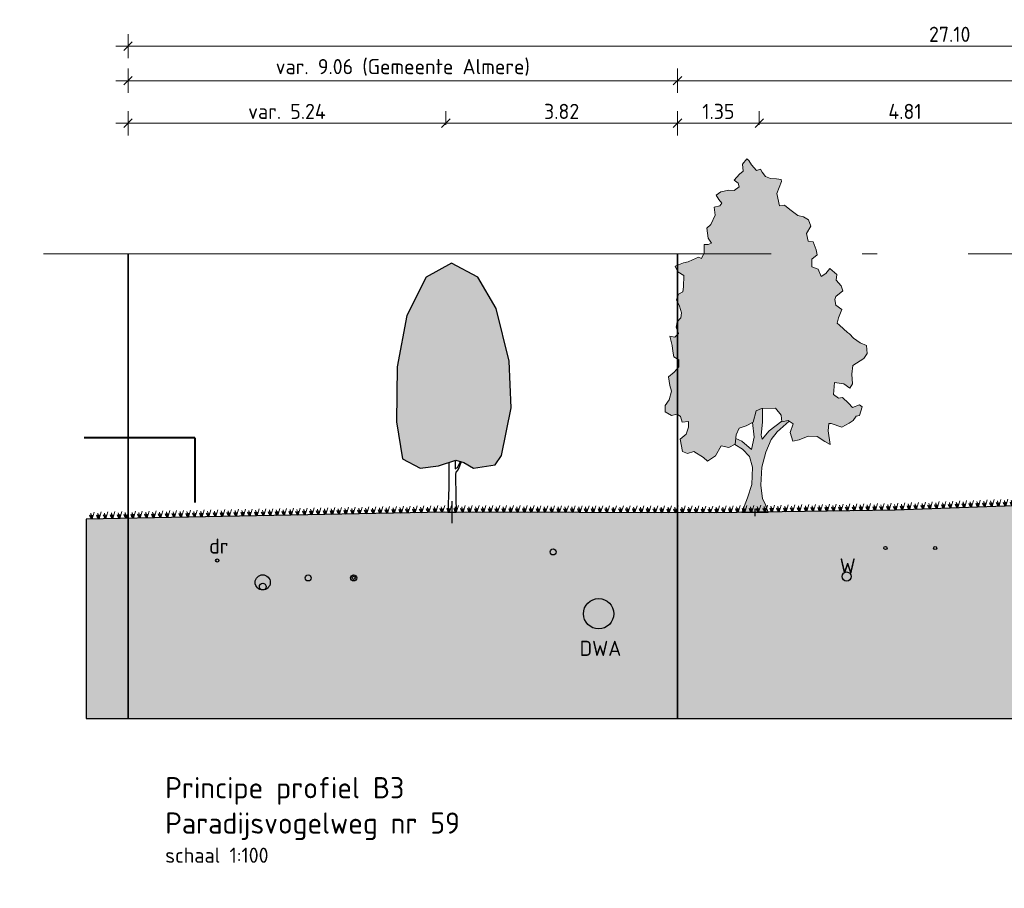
# Model space of a CAD drawing. Header units: metres. Extents: x 158819 to 159767, y 483764 to 484333.
# Tile 38 of 41: x 159415 to 159431, y 484026 to 484040. Entities that reach past the tile are written whole.
import ezdxf

# ---------------------------------------------------------------- set-up
doc = ezdxf.new("R2010")
doc.units = ezdxf.units.M
doc.linetypes.add('AL-NAP_LIJN', pattern=[15.25, 12, -1.5, 0.25, -1.5])
doc.layers.get('0').update_dxf_attribs({"lineweight": 25})
doc.layers.get('Defpoints').update_dxf_attribs({"lineweight": 25, "true_color": 0xff7fff})
for name, color, linetype, lineweight in [('N-WE-GR-BOOM-1e-A', 90, 'Continuous', 25), ('N-WE-GR-BOOM-1e-SD', 90, 'Continuous', 25), ('N-WE-GR-BOOM-3e-SD', 64, 'Continuous', 25), ('N-WE-KG-GRENS_PERCEEL-G', 150, 'KG-PERCEEL', 35), ('N-WE-VH-KANTVERHARDING-G', 7, 'Continuous', 25), ('rene', 1, 'Continuous', 40), ('X-XX-AL-M', 7, 'Continuous', 18), ('X-XX-AL-NAP-G', 7, 'AL-NAP_LIJN', 18), ('X-XX-AL-T25', 7, 'Continuous', 25), ('X-XX-AL-T35', 7, 'Continuous', 35)]:
    doc.layers.add(name, color=color, linetype=linetype, lineweight=lineweight)
doc.layers.add('N-WE-GR-BOOM-S', color=7, linetype='Continuous', lineweight=40, true_color=0x009900)
doc.layers.add('N-WE-GR-WEGEN-A', color=7, linetype='Continuous', lineweight=40, true_color=0xffd6ad, transparency=0.4)
doc.styles.add('NLCS-ISO-M100-T25', font='NLCS-ISO.ttf')
doc.styles.add('NLCS-ISO-M100-T35', font='NLCS-ISO.ttf')
doc.styles.get("Standard").update_dxf_attribs({"font": 'NLCS-ISO.ttf'})
doc.linetypes.add('KG-PERCEEL', pattern='A,5.5,-2,["P",Standard,S=1.8,R=0,X=-0.5,Y=-0.9],-2,5.5,-2,[5,NLCS.shx,S=0.75,R=0,X=0,Y=0],-2', length=19)
doc.dimstyles.new('NLCS-M100-T25-SCHRAP-X_L2_H1', dxfattribs={"dimscale": 0.1, "dimtxt": 2.5, "dimasz": 1.4, "dimexe": 2, "dimexo": 2, "dimgap": 0.7, "dimtad": 1, "dimzin": 0, "dimdsep": 46, "dimtxsty": 'NLCS-ISO-M100-T25', "dimblk": 'OBLIQUE', "dimcen": 0, "dimdle": 2, "dimclrd": 256, "dimclre": 256, "dimclrt": 256, "dimadec": 1, "dimazin": 0, "dimtfac": 1, "dimtofl": 0, "dimtmove": 1, "dimatfit": 0, "dimldrblk": 'OBLIQUE', "dimfxl": 2, "dimfxlon": 1, "dimtfill": 1, "dimtfillclr": 254, "dimtolj": 1, "dimtzin": 0, "dimlwd": 18, "dimlwe": 18, "dimarcsym": 0})

# ---------------------------------------------------------------- blocks, each defined once
blk = doc.blocks.new('_Oblique')
at = {"color": 0, "linetype": 'ByBlock', "lineweight": -2}
blk.add_line((-0.5, -0.5), (0.5, 0.5), dxfattribs=at)
blk = doc.blocks.new('*D137')
at = {"layer": 'Defpoints', "color": 0, "transparency": 16777216}
for p in [(159425.484, 484039.417), (159416.424, 484036.559), (159425.484, 484036.559)]:
    blk.add_point(p, dxfattribs=at)
at = {"layer": 'X-XX-AL-M', "linetype": 'Continuous', "lineweight": 18, "transparency": 16777216}
for p, q in [((159416.424, 484039.217), (159416.424, 484039.617)), ((159425.484, 484039.217), (159425.484, 484039.617)), ((159416.224, 484039.417), (159425.684, 484039.417))]:
    blk.add_line(p, q, dxfattribs=at)
at = {"layer": 'X-XX-AL-M', "lineweight": 18, "transparency": 16777216, "xscale": 0.14, "yscale": 0.14, "zscale": 0.14, "rotation": 180}
blk.add_blockref('_Oblique', (159416.424, 484039.417), dxfattribs=at)
at = {"layer": 'X-XX-AL-M', "lineweight": 18, "transparency": 16777216, "xscale": 0.14, "yscale": 0.14, "zscale": 0.14}
blk.add_blockref('_Oblique', (159425.484, 484039.417), dxfattribs=at)
at = {"layer": 'X-XX-AL-M', "transparency": 16777216, "insert": (159420.954, 484039.637), "char_height": 0.25, "attachment_point": 5, "style": 'NLCS-ISO-M100-T25', "bg_fill": 3, "box_fill_scale": 1.1, "bg_fill_color": 256, "bg_fill_true_color": 13158600, "bg_fill_transparency": 0}
blk.add_mtext('\\A1;var. 9.06 (Gemeente Almere)', dxfattribs=at)
blk = doc.blocks.new('*D138')
at = {"layer": 'Defpoints', "color": 0, "transparency": 16777216}
for p in [(159443.524, 484039.417), (159425.484, 484036.559), (159443.524, 484036.559)]:
    blk.add_point(p, dxfattribs=at)
at = {"layer": 'X-XX-AL-M', "linetype": 'Continuous', "lineweight": 18, "transparency": 16777216}
for p, q in [((159425.484, 484039.217), (159425.484, 484039.617)), ((159443.524, 484039.217), (159443.524, 484039.617)), ((159425.284, 484039.417), (159443.724, 484039.417))]:
    blk.add_line(p, q, dxfattribs=at)
at = {"layer": 'X-XX-AL-M', "lineweight": 18, "transparency": 16777216, "xscale": 0.14, "yscale": 0.14, "zscale": 0.14, "rotation": 180}
blk.add_blockref('_Oblique', (159425.484, 484039.417), dxfattribs=at)
at = {"layer": 'X-XX-AL-M', "lineweight": 18, "transparency": 16777216, "xscale": 0.14, "yscale": 0.14, "zscale": 0.14}
blk.add_blockref('_Oblique', (159443.524, 484039.417), dxfattribs=at)
at = {"layer": 'X-XX-AL-M', "transparency": 16777216, "insert": (159434.504, 484039.637), "char_height": 0.25, "attachment_point": 5, "style": 'NLCS-ISO-M100-T25', "bg_fill": 3, "box_fill_scale": 1.1, "bg_fill_color": 256, "bg_fill_true_color": 13158600, "bg_fill_transparency": 0}
blk.add_mtext('\\A1;var. 18.04 (RVB)', dxfattribs=at)
blk = doc.blocks.new('*D139')
at = {"layer": 'Defpoints', "color": 0, "transparency": 16777216}
for p in [(159421.664, 484038.715), (159421.664, 484038.486), (159416.424, 484036.559)]:
    blk.add_point(p, dxfattribs=at)
at = {"layer": 'X-XX-AL-M', "linetype": 'Continuous', "lineweight": 18, "transparency": 16777216}
for p, q in [((159416.424, 484038.515), (159416.424, 484038.915)), ((159421.664, 484038.686), (159421.664, 484038.915)), ((159416.224, 484038.715), (159421.864, 484038.715))]:
    blk.add_line(p, q, dxfattribs=at)
at = {"layer": 'X-XX-AL-M', "lineweight": 18, "transparency": 16777216, "xscale": 0.14, "yscale": 0.14, "zscale": 0.14, "rotation": 180}
blk.add_blockref('_Oblique', (159416.424, 484038.715), dxfattribs=at)
at = {"layer": 'X-XX-AL-M', "lineweight": 18, "transparency": 16777216, "xscale": 0.14, "yscale": 0.14, "zscale": 0.14}
blk.add_blockref('_Oblique', (159421.664, 484038.715), dxfattribs=at)
at = {"layer": 'X-XX-AL-M', "transparency": 16777216, "insert": (159419.044, 484038.91), "char_height": 0.25, "attachment_point": 5, "style": 'NLCS-ISO-M100-T25', "bg_fill": 3, "box_fill_scale": 1.1, "bg_fill_color": 256, "bg_fill_true_color": 13158600, "bg_fill_transparency": 0}
blk.add_mtext('\\A1;var. 5.24', dxfattribs=at)
blk = doc.blocks.new('*D140')
at = {"layer": 'Defpoints', "color": 0, "transparency": 16777216}
for p in [(159425.484, 484038.715), (159421.664, 484038.486), (159425.484, 484036.559)]:
    blk.add_point(p, dxfattribs=at)
at = {"layer": 'X-XX-AL-M', "linetype": 'Continuous', "lineweight": 18, "transparency": 16777216}
for p, q in [((159421.664, 484038.686), (159421.664, 484038.915)), ((159425.484, 484038.515), (159425.484, 484038.915)), ((159421.464, 484038.715), (159425.684, 484038.715))]:
    blk.add_line(p, q, dxfattribs=at)
at = {"layer": 'X-XX-AL-M', "lineweight": 18, "transparency": 16777216, "xscale": 0.14, "yscale": 0.14, "zscale": 0.14, "rotation": 180}
blk.add_blockref('_Oblique', (159421.664, 484038.715), dxfattribs=at)
at = {"layer": 'X-XX-AL-M', "lineweight": 18, "transparency": 16777216, "xscale": 0.14, "yscale": 0.14, "zscale": 0.14}
blk.add_blockref('_Oblique', (159425.484, 484038.715), dxfattribs=at)
at = {"layer": 'X-XX-AL-M', "transparency": 16777216, "insert": (159423.574, 484038.91), "char_height": 0.25, "attachment_point": 5, "style": 'NLCS-ISO-M100-T25', "bg_fill": 3, "box_fill_scale": 1.1, "bg_fill_color": 256, "bg_fill_true_color": 13158600, "bg_fill_transparency": 0}
blk.add_mtext('\\A1;3.82', dxfattribs=at)
blk = doc.blocks.new('*D141')
at = {"layer": 'Defpoints', "color": 0, "transparency": 16777216}
for p in [(159431.639, 484038.715), (159426.834, 484038.486), (159431.639, 484032.427)]:
    blk.add_point(p, dxfattribs=at)
at = {"layer": 'X-XX-AL-M', "linetype": 'Continuous', "lineweight": 18, "transparency": 16777216}
for p, q in [((159426.834, 484038.686), (159426.834, 484038.915)), ((159431.639, 484038.515), (159431.639, 484038.915)), ((159426.634, 484038.715), (159431.839, 484038.715))]:
    blk.add_line(p, q, dxfattribs=at)
at = {"layer": 'X-XX-AL-M', "lineweight": 18, "transparency": 16777216, "xscale": 0.14, "yscale": 0.14, "zscale": 0.14, "rotation": 180}
blk.add_blockref('_Oblique', (159426.834, 484038.715), dxfattribs=at)
at = {"layer": 'X-XX-AL-M', "lineweight": 18, "transparency": 16777216, "xscale": 0.14, "yscale": 0.14, "zscale": 0.14}
blk.add_blockref('_Oblique', (159431.639, 484038.715), dxfattribs=at)
at = {"layer": 'X-XX-AL-M', "transparency": 16777216, "insert": (159429.236, 484038.91), "char_height": 0.25, "attachment_point": 5, "style": 'NLCS-ISO-M100-T25', "bg_fill": 3, "box_fill_scale": 1.1, "bg_fill_color": 256, "bg_fill_true_color": 13158600, "bg_fill_transparency": 0}
blk.add_mtext('\\A1;4.81', dxfattribs=at)
blk = doc.blocks.new('*D127')
at = {"layer": 'Defpoints', "color": 0, "transparency": 16777216}
for p in [(159443.524, 484039.987), (159416.424, 484036.559), (159443.524, 484036.559)]:
    blk.add_point(p, dxfattribs=at)
at = {"layer": 'X-XX-AL-M', "linetype": 'Continuous', "lineweight": 18, "transparency": 16777216}
for p, q in [((159416.424, 484039.787), (159416.424, 484040.187)), ((159443.524, 484039.787), (159443.524, 484040.187)), ((159416.224, 484039.987), (159443.724, 484039.987))]:
    blk.add_line(p, q, dxfattribs=at)
at = {"layer": 'X-XX-AL-M', "lineweight": 18, "transparency": 16777216, "xscale": 0.14, "yscale": 0.14, "zscale": 0.14, "rotation": 180}
blk.add_blockref('_Oblique', (159416.424, 484039.987), dxfattribs=at)
at = {"layer": 'X-XX-AL-M', "lineweight": 18, "transparency": 16777216, "xscale": 0.14, "yscale": 0.14, "zscale": 0.14}
blk.add_blockref('_Oblique', (159443.524, 484039.987), dxfattribs=at)
at = {"layer": 'X-XX-AL-M', "transparency": 16777216, "insert": (159429.974, 484040.182), "char_height": 0.25, "attachment_point": 5, "style": 'NLCS-ISO-M100-T25', "bg_fill": 3, "box_fill_scale": 1.1, "bg_fill_color": 256, "bg_fill_true_color": 13158600, "bg_fill_transparency": 0}
blk.add_mtext('\\A1;27.10', dxfattribs=at)
blk = doc.blocks.new('*D144')
at = {"layer": 'Defpoints', "color": 0, "transparency": 16777216}
for p in [(159426.834, 484038.715), (159426.834, 484038.486), (159425.484, 484036.559)]:
    blk.add_point(p, dxfattribs=at)
at = {"layer": 'X-XX-AL-M', "linetype": 'Continuous', "lineweight": 18, "transparency": 16777216}
for p, q in [((159425.484, 484038.515), (159425.484, 484038.915)), ((159426.834, 484038.686), (159426.834, 484038.915)), ((159425.284, 484038.715), (159427.034, 484038.715))]:
    blk.add_line(p, q, dxfattribs=at)
at = {"layer": 'X-XX-AL-M', "lineweight": 18, "transparency": 16777216, "xscale": 0.14, "yscale": 0.14, "zscale": 0.14, "rotation": 180}
blk.add_blockref('_Oblique', (159425.484, 484038.715), dxfattribs=at)
at = {"layer": 'X-XX-AL-M', "lineweight": 18, "transparency": 16777216, "xscale": 0.14, "yscale": 0.14, "zscale": 0.14}
blk.add_blockref('_Oblique', (159426.834, 484038.715), dxfattribs=at)
at = {"layer": 'X-XX-AL-M', "transparency": 16777216, "insert": (159426.159, 484038.91), "char_height": 0.25, "attachment_point": 5, "style": 'NLCS-ISO-M100-T25', "bg_fill": 3, "box_fill_scale": 1.1, "bg_fill_color": 256, "bg_fill_true_color": 13158600, "bg_fill_transparency": 0}
blk.add_mtext('\\A1;1.35', dxfattribs=at)
blk = doc.blocks.new('SGR-BOOM_S01_E_ZIJ-D')
at = {"transparency": 33554559}
h = blk.add_hatch(color=256, dxfattribs=at)
h.dxf.hatch_style = 1
h.set_gradient(color1=(215, 235, 210), color2=(153, 155, 55), name='CYLINDER')
h.paths.add_polyline_path([(3.386, 6.238), (2.665, 8.402), (1.655, 9.701), (0.212, 10.278), (-1.183, 9.701), (-2.242, 8.114), (-2.771, 5.998), (-2.819, 3.738), (-2.482, 2.199), (-1.52, 1.815), (-0.51, 1.911), (0.452, 2.151), (0.885, 2.055), (1.414, 1.815), (2.617, 1.959), (2.953, 2.344), (3.483, 4.315)])
at = {"lineweight": 30}
blk.add_line((0, 0), (0.458, 0), dxfattribs=at)
at = {"lineweight": 30, "flags": 128}
blk.add_lwpolyline([(3.386, 6.238), (2.665, 8.402), (1.655, 9.701), (0.212, 10.278), (-1.183, 9.701), (-2.242, 8.114), (-2.771, 5.998), (-2.819, 3.738), (-2.482, 2.199), (-1.52, 1.815), (-0.51, 1.911), (0.452, 2.151), (0.885, 2.055), (1.414, 1.815), (2.617, 1.959), (2.953, 2.344), (3.483, 4.315)], close=True, dxfattribs=at)
for points in [[(0.068, 2.055), (0.069, 1.028), (0, 0)], [(0.404, 2.139), (0.406, 1.793), (0.531, 1.845), (0.704, 2.096)], [(0.742, 2.085), (0.569, 1.77), (0.447, 1.653), (0.422, 1.557), (0.442, 0.625), (0.458, 0)]]:
    blk.add_lwpolyline(points, dxfattribs=at)
at = {"layer": 'Defpoints', "color": 215, "true_color": 0xa953a0}
blk.add_line((0.229, 0.453), (0.229, -0.453), dxfattribs=at)
blk = doc.blocks.new('SGR-BOOM_S01_V_ZIJ-D')
at = {"layer": 'N-WE-GR-BOOM-1e-A', "transparency": 33554585}
h = blk.add_hatch(color=256, dxfattribs=at)
h.dxf.hatch_style = 1
h.set_gradient(color1=(254, 204, 102), color2=(108, 181, 90), tint=1, name='CYLINDER')
h.paths.add_polyline_path([(-1.056, 11.496), (-0.874, 11.68), (-0.792, 11.622), (-0.684, 11.475), (-0.477, 11.294), (-0.312, 11.337), (-0.253, 11.231), (-0.105, 11.091), (0.102, 11.028), (0.349, 11.012), (0.538, 10.99), (0.556, 10.931), (0.353, 10.535), (0.462, 10.124), (0.668, 10.149), (0.893, 10.004), (1.224, 9.8), (1.454, 9.761), (1.661, 9.663), (1.763, 9.457), (1.582, 9.209), (1.643, 8.962), (1.849, 8.94), (1.975, 8.676), (2.018, 8.511), (1.795, 8.362), (1.797, 8.115), (2.062, 8.035), (2.188, 7.789), (2.376, 7.896), (2.539, 8.062), (2.829, 7.858), (2.807, 7.67), (3.015, 7.489), (3.081, 7.325), (2.794, 7.134), (2.753, 7.034), (2.796, 6.845), (3.044, 6.706), (2.899, 6.434), (2.842, 6.251), (2.942, 6.187), (3.274, 5.943), (3.357, 5.902), (3.523, 5.762), (3.795, 5.599), (4.06, 5.519), (4.086, 5.248), (3.94, 5.082), (3.489, 4.855), (3.45, 4.566), (3.476, 4.254), (3.371, 4.112), (3.122, 4.252), (2.734, 4.29), (2.695, 3.901), (2.902, 3.779), (3.067, 3.798), (3.316, 3.611), (3.482, 3.471), (3.77, 3.556), (3.87, 3.492), (3.772, 3.203), (3.625, 3.184), (3.503, 3.036), (3.339, 2.952), (3.033, 2.826), (2.597, 2.946), (2.497, 2.946), (2.475, 2.698), (2.561, 2.246), (2.337, 2.35), (2.023, 2.512), (1.652, 2.527), (1.282, 2.4), (1.018, 2.357), (0.91, 2.645), (1.031, 2.934), (0.824, 3.038), (0.559, 2.995), (0.534, 3.219), (0.303, 3.447), (-0.274, 3.442), (-0.497, 3.358), (-0.618, 2.986), (-0.906, 2.86), (-1.193, 2.793), (-1.315, 2.568), (-1.354, 2.256), (-1.624, 2.154), (-1.931, 2.21), (-2.175, 1.879), (-2.504, 1.694), (-2.669, 1.816), (-3.066, 2.019), (-3.33, 1.952), (-3.536, 2.015), (-3.622, 2.427), (-3.376, 2.593), (-3.278, 2.818), (-3.279, 3.006), (-3.544, 2.981), (-3.61, 3.169), (-3.752, 3.25), (-3.981, 3.207), (-4.247, 3.328), (-4.249, 3.535), (-4.086, 3.724), (-3.988, 4.013), (-4.048, 4.195), (-4.115, 4.483), (-3.869, 4.633), (-3.682, 4.817), (-3.684, 5.046), (-3.891, 5.145), (-3.933, 5.333), (-3.958, 5.515), (-4.061, 5.826), (-3.854, 5.787), (-3.691, 5.912), (-3.798, 6.117), (-3.758, 6.3), (-3.595, 6.425), (-3.572, 6.59), (-3.657, 6.818), (-3.782, 7.024), (-3.701, 7.207), (-3.519, 7.291), (-3.497, 7.456), (-3.482, 7.827), (-3.73, 7.948), (-3.832, 8.136), (-3.485, 8.239), (-3.297, 8.281), (-3.115, 8.348), (-2.868, 8.432), (-2.745, 8.392), (-2.64, 8.575), (-2.642, 8.846), (-2.477, 8.847), (-2.336, 8.889), (-2.479, 9.053), (-2.523, 9.383), (-2.359, 9.507), (-2.179, 9.815), (-2.222, 10.085), (-1.993, 10.128), (-1.911, 10.212), (-2.036, 10.334), (-2.143, 10.475), (-1.955, 10.582), (-1.626, 10.644), (-1.402, 10.628), (-1.197, 10.753), (-1.239, 10.876), (-1.405, 10.975), (-1.177, 11.165), (-1.036, 11.266)])
h = blk.add_hatch(color=256, dxfattribs=at)
h.dxf.hatch_style = 1
h.set_gradient(color1=(99, 100, 102), color2=(88, 186, 72), tint=1, name='INVCURVED')
h.paths.add_polyline_path([(-0.098, 2.001), (0.128, 2.415), (0.374, 2.664), (0.861, 3.02), (0.824, 3.038), (0.559, 2.995), (0.557, 3.016), (0.044, 2.703), (-0.243, 2.43), (-0.285, 2.553), (-0.229, 2.989), (-0.233, 3.442), (-0.274, 3.442), (-0.497, 3.358), (-0.618, 2.986), (-0.646, 2.974), (-0.573, 2.492), (-0.693, 2.079), (-1.09, 2.364), (-1.33, 2.45), (-1.356, 2.244), (-1.064, 2.093), (-0.774, 1.848), (-0.648, 1.502), (-0.667, 0.925), (-0.846, 0.488), (-1.08, 0), (0, 0), (-0.126, 0.287), (-0.227, 0.452), (-0.296, 0.904), (-0.259, 1.505)])
at = {"lineweight": 0}
for p, q in [((-0.233, 3.442), (-0.229, 2.989)), ((-0.573, 2.492), (-0.646, 2.974)), ((-0.229, 2.989), (-0.285, 2.553)), ((0.044, 2.703), (0.557, 3.016)), ((0.861, 3.02), (0.374, 2.664)), ((-0.243, 2.43), (0.044, 2.703)), ((0.374, 2.664), (0.128, 2.415)), ((-1.33, 2.45), (-1.09, 2.364)), ((-1.09, 2.364), (-0.693, 2.079)), ((-0.693, 2.079), (-0.573, 2.492)), ((-0.285, 2.553), (-0.243, 2.43)), ((0.128, 2.415), (-0.098, 2.001)), ((-1.368, 2.251), (-1.064, 2.093)), ((-1.064, 2.093), (-0.774, 1.848)), ((-0.098, 2.001), (-0.259, 1.505)), ((-0.774, 1.848), (-0.648, 1.502)), ((-0.648, 1.502), (-0.667, 0.925)), ((-0.259, 1.505), (-0.296, 0.904)), ((-0.667, 0.925), (-0.846, 0.488)), ((-0.296, 0.904), (-0.227, 0.452)), ((-0.846, 0.488), (-1.08, 0)), ((-0.227, 0.452), (-0.126, 0.287)), ((-1.08, 0), (0, 0)), ((-0.126, 0.287), (0, 0))]:
    blk.add_line(p, q, dxfattribs=at)
at = {"lineweight": 0, "flags": 128}
blk.add_lwpolyline([(-1.056, 11.496), (-0.874, 11.68), (-0.792, 11.622), (-0.684, 11.475), (-0.477, 11.294), (-0.312, 11.337), (-0.253, 11.231), (-0.105, 11.091), (0.102, 11.028), (0.349, 11.012), (0.538, 10.99), (0.556, 10.931), (0.353, 10.535), (0.462, 10.124), (0.668, 10.149), (0.893, 10.004), (1.224, 9.8), (1.454, 9.761), (1.661, 9.663), (1.763, 9.457), (1.582, 9.209), (1.643, 8.962), (1.849, 8.94), (1.975, 8.676), (2.018, 8.511), (1.795, 8.362), (1.797, 8.115), (2.062, 8.035), (2.188, 7.789), (2.376, 7.896), (2.539, 8.062), (2.829, 7.858), (2.807, 7.67), (3.015, 7.489), (3.081, 7.325), (2.794, 7.134), (2.753, 7.034), (2.796, 6.845), (3.044, 6.706), (2.899, 6.434), (2.842, 6.251), (2.942, 6.187), (3.274, 5.943), (3.357, 5.902), (3.523, 5.762), (3.795, 5.599), (4.06, 5.519), (4.086, 5.248), (3.94, 5.082), (3.489, 4.855), (3.45, 4.566), (3.476, 4.254), (3.371, 4.112), (3.122, 4.252), (2.734, 4.29), (2.695, 3.901), (2.902, 3.779), (3.067, 3.798), (3.316, 3.611), (3.482, 3.471), (3.77, 3.556), (3.87, 3.492), (3.772, 3.203), (3.625, 3.184), (3.503, 3.036), (3.339, 2.952), (3.033, 2.826), (2.597, 2.946), (2.497, 2.946), (2.475, 2.698), (2.561, 2.246), (2.337, 2.35), (2.023, 2.512), (1.652, 2.527), (1.282, 2.4), (1.018, 2.357), (0.91, 2.645), (1.031, 2.934), (0.824, 3.038), (0.559, 2.995), (0.534, 3.219), (0.303, 3.447), (-0.274, 3.442), (-0.497, 3.358), (-0.618, 2.986), (-0.906, 2.86), (-1.193, 2.793), (-1.315, 2.568), (-1.354, 2.256), (-1.624, 2.154), (-1.931, 2.21), (-2.175, 1.879), (-2.504, 1.694), (-2.669, 1.816), (-3.066, 2.019), (-3.33, 1.952), (-3.536, 2.015), (-3.622, 2.427), (-3.376, 2.593), (-3.278, 2.818), (-3.279, 3.006), (-3.544, 2.981), (-3.61, 3.169), (-3.752, 3.25), (-3.981, 3.207), (-4.247, 3.328), (-4.249, 3.535), (-4.086, 3.724), (-3.988, 4.013), (-4.048, 4.195), (-4.115, 4.483), (-3.869, 4.633), (-3.682, 4.817), (-3.684, 5.046), (-3.891, 5.145), (-3.933, 5.333), (-3.958, 5.515), (-4.061, 5.826), (-3.854, 5.787), (-3.691, 5.912), (-3.798, 6.117), (-3.758, 6.3), (-3.595, 6.425), (-3.572, 6.59), (-3.657, 6.818), (-3.782, 7.024), (-3.701, 7.207), (-3.519, 7.291), (-3.497, 7.456), (-3.482, 7.827), (-3.73, 7.948), (-3.832, 8.136), (-3.485, 8.239), (-3.297, 8.281), (-3.115, 8.348), (-2.868, 8.432), (-2.745, 8.392), (-2.64, 8.575), (-2.642, 8.846), (-2.477, 8.847), (-2.336, 8.889), (-2.479, 9.053), (-2.523, 9.383), (-2.359, 9.507), (-2.179, 9.815), (-2.222, 10.085), (-1.993, 10.128), (-1.911, 10.212), (-2.036, 10.334), (-2.143, 10.475), (-1.955, 10.582), (-1.626, 10.644), (-1.402, 10.628), (-1.197, 10.753), (-1.239, 10.876), (-1.405, 10.975), (-1.177, 11.165), (-1.036, 11.266)], close=True, dxfattribs=at)
at = {"layer": 'Defpoints'}
blk.add_line((-0.54, -0.119), (-0.54, 0.13), dxfattribs=at)
blk = doc.blocks.new('Gras-01')
at = {"layer": 'N-WE-GR-BOOM-S', "color": 85, "lineweight": 9, "true_color": 0x58ba48}
for p, q in [((0, 0), (0.004, 0.063)), ((0.003, 0), (0.034, 0.114))]:
    blk.add_line(p, q, dxfattribs=at)
at = {"layer": 'N-WE-GR-BOOM-S', "color": 85, "lineweight": 9, "true_color": 0x58ba48, "flags": 128}
for points in [[(-0.042, 0.06, 0.10285), (-0.006, 0)], [(-0.042, 0.06, -0.10285), (-0.006, 0)], [(-0.002, 0, -0.071887), (-0.022, 0.092)], [(-0.002, 0, 0.071887), (-0.022, 0.092)]]:
    blk.add_lwpolyline(points, format="xyb", dxfattribs=at)
blk = doc.blocks.new('*U301')
at = {"layer": 'N-WE-VH-KANTVERHARDING-G', "rotation": 177.885012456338}
blk.add_blockref('Gras-01', (0.062, 0), dxfattribs=at)
blk = doc.blocks.new('*U302')
at = {"layer": 'N-WE-VH-KANTVERHARDING-G', "color": 0, "linetype": 'ByBlock', "lineweight": -2, "transparency": 16777216}
for p, rotation in [((159429.374, 484032.344), 182.114987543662), ((159429.487, 484032.348), 182.114987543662), ((159429.601, 484032.352), 182.114987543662), ((159429.714, 484032.356), 182.114987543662), ((159429.827, 484032.36), 182.114987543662), ((159429.94, 484032.364), 182.114987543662), ((159430.054, 484032.369), 182.114987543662), ((159430.167, 484032.373), 182.114987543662), ((159430.28, 484032.377), 182.114987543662), ((159430.393, 484032.381), 182.114987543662), ((159430.506, 484032.385), 182.114987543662), ((159430.62, 484032.39), 182.114987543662), ((159430.733, 484032.394), 182.114987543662), ((159430.846, 484032.398), 182.114987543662), ((159430.959, 484032.402), 182.114987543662), ((159431.073, 484032.406), 182.114987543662), ((159431.186, 484032.41), 182.114987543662), ((159431.299, 484032.415), 182.114987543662), ((159431.412, 484032.419), 182.114987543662), ((159431.526, 484032.423), 182.114987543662), ((159431.639, 484032.427), 182.114987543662), ((159415.891, 484032.188), 181.0680713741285), ((159416.005, 484032.19), 181.0680713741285), ((159416.118, 484032.193), 181.0680713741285), ((159416.231, 484032.195), 181.0680713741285), ((159416.345, 484032.197), 181.0680713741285), ((159416.458, 484032.199), 181.0680713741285), ((159416.571, 484032.201), 181.0680713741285), ((159416.684, 484032.203), 181.0680713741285), ((159416.798, 484032.205), 181.0680713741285), ((159416.911, 484032.207), 181.0680713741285), ((159417.024, 484032.209), 181.0680713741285), ((159417.138, 484032.212), 181.0680713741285), ((159417.251, 484032.214), 181.0680713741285), ((159417.364, 484032.216), 181.0680713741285), ((159417.478, 484032.218), 181.0680713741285), ((159417.591, 484032.22), 181.0680713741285), ((159417.704, 484032.222), 181.0680713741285), ((159417.817, 484032.224), 181.0680713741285), ((159417.931, 484032.226), 181.0680713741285), ((159418.044, 484032.228), 181.0680713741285), ((159418.157, 484032.231), 181.0680713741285), ((159418.271, 484032.233), 181.0680713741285), ((159418.384, 484032.235), 181.0680713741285), ((159418.497, 484032.237), 181.0680713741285), ((159418.61, 484032.239), 181.0680713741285), ((159418.724, 484032.241), 181.0680713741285), ((159418.837, 484032.243), 181.0680713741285), ((159418.95, 484032.245), 181.0680713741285), ((159419.064, 484032.248), 181.0680713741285), ((159419.177, 484032.25), 181.0680713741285), ((159419.29, 484032.252), 181.0680713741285), ((159419.404, 484032.254), 181.0680713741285), ((159419.517, 484032.256), 181.0680713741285), ((159419.63, 484032.258), 181.0680713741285), ((159419.743, 484032.26), 181.0680713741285), ((159419.857, 484032.262), 181.0680713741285), ((159419.97, 484032.264), 181.0680713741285), ((159420.083, 484032.267), 181.0680713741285), ((159420.197, 484032.269), 181.0680713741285), ((159420.31, 484032.271), 181.0680713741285), ((159420.423, 484032.273), 181.0680713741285), ((159420.536, 484032.275), 181.0680713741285), ((159420.65, 484032.277), 181.0680713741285), ((159420.763, 484032.279), 181.0680713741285), ((159420.876, 484032.281), 181.0680713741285), ((159420.99, 484032.283), 181.0680713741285), ((159421.103, 484032.286), 181.0680713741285), ((159421.216, 484032.288), 181.0680713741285), ((159421.33, 484032.29), 181.0680713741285), ((159421.443, 484032.292), 181.0680713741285), ((159421.556, 484032.294), 181.0680713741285), ((159421.669, 484032.295), 179.8927059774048), ((159421.783, 484032.295), 179.8927059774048), ((159421.896, 484032.295), 179.8927059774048), ((159422.009, 484032.295), 179.8927059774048), ((159422.123, 484032.295), 179.8927059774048), ((159422.236, 484032.294), 179.8927059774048), ((159422.349, 484032.294), 179.8927059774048), ((159422.463, 484032.294), 179.8927059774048), ((159422.576, 484032.294), 179.8927059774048), ((159422.689, 484032.294), 179.8927059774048), ((159422.803, 484032.293), 179.8927059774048), ((159422.916, 484032.293), 179.8927059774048), ((159423.029, 484032.293), 179.8927059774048), ((159423.142, 484032.293), 179.8927059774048), ((159423.256, 484032.292), 179.8927059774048), ((159423.369, 484032.292), 179.8927059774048), ((159423.482, 484032.292), 179.8927059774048), ((159423.596, 484032.292), 179.8927059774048), ((159423.709, 484032.292), 179.8927059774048), ((159423.822, 484032.291), 179.8927059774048), ((159423.936, 484032.291), 179.8927059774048), ((159424.049, 484032.291), 179.8927059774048), ((159424.162, 484032.291), 179.8927059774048), ((159424.276, 484032.291), 179.8927059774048), ((159424.389, 484032.29), 179.8927059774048), ((159424.502, 484032.29), 179.8927059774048), ((159424.616, 484032.29), 179.8927059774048), ((159424.729, 484032.29), 179.8927059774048), ((159424.842, 484032.29), 179.8927059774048), ((159424.955, 484032.289), 179.8927059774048), ((159425.069, 484032.289), 179.8927059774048), ((159425.182, 484032.289), 179.8927059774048), ((159425.295, 484032.289), 179.8927059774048), ((159425.409, 484032.288), 179.8927059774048), ((159425.522, 484032.288), 179.8927059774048), ((159425.635, 484032.288), 179.8927059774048), ((159425.749, 484032.288), 179.8927059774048), ((159425.862, 484032.288), 179.8927059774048), ((159425.975, 484032.287), 179.8927059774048), ((159426.089, 484032.287), 179.8927059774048), ((159426.202, 484032.289), 180.8695276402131), ((159426.315, 484032.291), 180.8695276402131), ((159426.428, 484032.292), 180.8695276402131), ((159426.542, 484032.294), 180.8695276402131), ((159426.655, 484032.296), 180.8695276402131), ((159426.768, 484032.297), 180.8695276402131), ((159426.882, 484032.299), 180.8695276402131), ((159426.995, 484032.301), 180.8695276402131), ((159427.108, 484032.303), 180.8695276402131), ((159427.222, 484032.304), 180.8695276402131), ((159427.335, 484032.306), 180.8695276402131), ((159427.448, 484032.308), 180.8695276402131), ((159427.561, 484032.31), 180.8695276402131), ((159427.675, 484032.311), 180.8695276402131), ((159427.788, 484032.313), 180.8695276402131), ((159427.901, 484032.315), 180.8695276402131), ((159428.015, 484032.316), 180.8695276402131), ((159428.128, 484032.318), 180.8695276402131), ((159428.241, 484032.32), 180.8695276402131), ((159428.355, 484032.322), 180.8695276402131), ((159428.468, 484032.323), 180.8695276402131), ((159428.581, 484032.325), 180.8695276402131), ((159428.694, 484032.327), 180.8695276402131), ((159428.808, 484032.328), 180.8695276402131), ((159428.921, 484032.33), 180.8695276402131), ((159429.034, 484032.332), 180.8695276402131), ((159429.148, 484032.335), 182.114987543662), ((159429.261, 484032.339), 182.114987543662)]:
    blk.add_blockref('*U301', p, dxfattribs=dict(at, rotation=rotation))

msp = doc.modelspace()

# ---------------------------------------------------------------- hatches: boundary and pattern name
at = {"layer": 'N-WE-GR-WEGEN-A', "true_color": 0xf8991e, "transparency": 33554534}
h = msp.add_hatch(color=30, dxfattribs=at)
h.dxf.hatch_style = 1
h.set_gradient(color1=(248, 153, 30), color2=(241, 235, 31), name='INVCURVED')
h.paths.add_polyline_path([(159435.889, 484032.295), (159436.189, 484032.295), (159436.189, 484031.995), (159436.489, 484031.995), (159436.489, 484030.995), (159431.039, 484030.995), (159431.039, 484031.995), (159431.339, 484031.995), (159431.339, 484032.295), (159431.639, 484032.295), (159431.639, 484032.427), (159429.075, 484032.332), (159426.09, 484032.287), (159421.639, 484032.296), (159415.732, 484032.185), (159415.732, 484028.896), (159456.353, 484028.896), (159456.353, 484032.059), (159455.414, 484032.059), (159453.914, 484031.059), (159453.014, 484030.459), (159452.514, 484030.459), (159451.614, 484031.059), (159450.114, 484032.059), (159445.021, 484032.059), (159441.786, 484032.155), (159437.674, 484032.405), (159435.889, 484032.427)])

# ---------------------------------------------------------------- linework, layer by layer
at = {"layer": 'Defpoints', "flags": 128}
msp.add_lwpolyline([(159415.732, 484032.185), (159415.732, 484028.896), (159456.353, 484028.896), (159456.353, 484032.059)], dxfattribs=at)
at = {"layer": 'Defpoints'}
for centre, radius in [((159423.434, 484031.642), 0.05), ((159418.644, 484031.139), 0.125), ((159419.394, 484031.214), 0.05), ((159424.184, 484030.622), 0.25)]:
    msp.add_circle(centre, radius, dxfattribs=at)
at = {"layer": 'Defpoints', "color": 114, "true_color": 0x139b48}
for centre in [(159428.914, 484031.706), (159429.734, 484031.706), (159417.894, 484031.5)]:
    msp.add_circle(centre, 0.0261, dxfattribs=at)
at = {"layer": 'Defpoints', "color": 30, "true_color": 0xf26722}
for radius in [0.05, 0.0261, 0.0261]:
    msp.add_circle((159420.144, 484031.214), radius, dxfattribs=at)
at = {"layer": 'Defpoints', "color": 5, "true_color": 0x0000ff}
msp.add_circle((159428.274, 484031.236), 0.075, dxfattribs=at)
at = {"layer": 'Defpoints', "color": 217, "lineweight": 30, "true_color": 0x93278f}
msp.add_circle((159418.644, 484031.069), 0.055, dxfattribs=at)
at = {"layer": 'N-WE-KG-GRENS_PERCEEL-G'}
for p, q in [((159416.424, 484036.559), (159416.424, 484028.896)), ((159425.484, 484036.559), (159425.484, 484028.896))]:
    msp.add_line(p, q, dxfattribs=at)
at = {"layer": 'N-WE-VH-KANTVERHARDING-G', "flags": 128}
msp.add_lwpolyline([(159431.639, 484032.427), (159429.075, 484032.332), (159426.09, 484032.287), (159421.639, 484032.296), (159415.732, 484032.185)], dxfattribs=at)
at = {"layer": 'rene'}
msp.add_line((159417.524, 484033.523), (159417.524, 484032.459), dxfattribs=at)
at = {"layer": 'rene', "flags": 128}
msp.add_lwpolyline([(159417.524, 484033.523), (159415.701, 484033.523)], dxfattribs=at)
at = {"layer": 'X-XX-AL-NAP-G'}
msp.add_line((159003.28, 484036.559), (159511.076, 484036.559), dxfattribs=at)

# ---------------------------------------------------------------- block references
at = {"layer": 'N-WE-GR-BOOM-1e-SD', "xscale": 0.4, "yscale": 0.5, "zscale": 0.5}
msp.add_blockref('SGR-BOOM_S01_V_ZIJ-D', (159426.98, 484032.29), dxfattribs=at)
at = {"layer": 'N-WE-GR-BOOM-3e-SD', "xscale": 0.3, "yscale": 0.4, "zscale": 0.4}
msp.add_blockref('SGR-BOOM_S01_E_ZIJ-D', (159421.695, 484032.296), dxfattribs=at)

# ---------------------------------------------------------------- texts
at = {"layer": 'Defpoints', "color": 251, "true_color": 0x636466, "style": 'NLCS-ISO-M100-T25'}
msp.add_text('dr', height=0.25, dxfattribs=at).set_placement((159417.761, 484031.614))
at = {"layer": 'Defpoints', "color": 251, "true_color": 0x636466, "char_height": 0.25, "attachment_point": 7, "line_spacing_factor": 0.8, "style": 'NLCS-ISO-M100-T25'}
for s, insert in [('W', (159428.158, 484031.286)), ('DWA', (159423.871, 484029.926))]:
    msp.add_mtext(s, dxfattribs=dict(at, insert=insert))
at = {"layer": 'X-XX-AL-T25', "insert": (159417.036, 484026.763), "char_height": 0.25, "attachment_point": 1, "style": 'NLCS-ISO-M100-T25'}
msp.add_mtext_dynamic_manual_height_columns('schaal 1:100', width=1.87194, gutter_width=1.25, heights=[0], dxfattribs=at)
at = {"layer": 'X-XX-AL-T35', "insert": (159417.036, 484027.927), "char_height": 0.35, "width": 9.70714, "attachment_point": 1, "style": 'NLCS-ISO-M100-T35'}
msp.add_mtext('Principe profiel B3\\PParadijsvogelweg nr 59', dxfattribs=at)

# ---------------------------------------------------------------- next in the draw order: dimensions: what is measured, and where the dimension line sits
at = {"layer": 'X-XX-AL-M'}
dim = msp.add_linear_dim(base=(159425.484, 484039.417), p1=(159416.424, 484036.559), p2=(159425.484, 484036.559), text='var. <> (Gemeente Almere)', dimstyle='NLCS-M100-T25-SCHRAP-X_L2_H1', dxfattribs=at)
dim.commit()
dim.dimension.update_dxf_attribs({"geometry": '*D137', "text_midpoint": (159420.954, 484039.637)})

# ---------------------------------------------------------------- next in the draw order: dimensions: what is measured, and where the dimension line sits
for base, p1, p2, text, picture, middle in [((159443.524, 484039.417), (159425.484, 484036.559), (159443.524, 484036.559), 'var. <> (RVB)', '*D138', (159434.504, 484039.637)), ((159421.664, 484038.715), (159416.424, 484036.559), (159421.664, 484038.486), 'var. <>', '*D139', (159419.044, 484038.91))]:
    dim = msp.add_linear_dim(base=base, p1=p1, p2=p2, text=text, dimstyle='NLCS-M100-T25-SCHRAP-X_L2_H1', dxfattribs=at)
    dim.commit()
    dim.dimension.update_dxf_attribs({"geometry": picture, "text_midpoint": middle})

# ---------------------------------------------------------------- next in the draw order: dimensions: what is measured, and where the dimension line sits
for base, p1, p2, picture, middle in [((159425.484, 484038.715), (159421.664, 484038.486), (159425.484, 484036.559), '*D140', (159423.574, 484038.91)), ((159431.638830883, 484038.715042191), (159426.833830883, 484038.485730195), (159431.638830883, 484032.427179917), '*D141', (159429.236330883, 484038.910042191))]:
    dim = msp.add_linear_dim(base=base, p1=p1, p2=p2, dimstyle='NLCS-M100-T25-SCHRAP-X_L2_H1', dxfattribs=at)
    dim.commit()
    dim.dimension.update_dxf_attribs({"geometry": picture, "text_midpoint": middle})

# ---------------------------------------------------------------- next in the draw order: block references
at = {"layer": 'N-WE-VH-KANTVERHARDING-G'}
msp.add_blockref('*U302', (0, 0), dxfattribs=at)

# ---------------------------------------------------------------- next in the draw order: dimensions: what is measured, and where the dimension line sits
at = {"layer": 'X-XX-AL-M'}
dim = msp.add_linear_dim(base=(159443.524, 484039.987), p1=(159416.424, 484036.559), p2=(159443.524, 484036.559), dimstyle='NLCS-M100-T25-SCHRAP-X_L2_H1', dxfattribs=at)
dim.commit()
dim.dimension.update_dxf_attribs({"geometry": '*D127', "text_midpoint": (159429.974, 484040.182)})

# ---------------------------------------------------------------- next in the draw order: dimensions: what is measured, and where the dimension line sits
dim = msp.add_linear_dim(base=(159426.834, 484038.715), p1=(159425.484, 484036.559), p2=(159426.834, 484038.486), dimstyle='NLCS-M100-T25-SCHRAP-X_L2_H1', dxfattribs=at)
dim.commit()
dim.dimension.update_dxf_attribs({"geometry": '*D144', "text_midpoint": (159426.159, 484038.91)})

doc.saveas('drawing.dxf')
